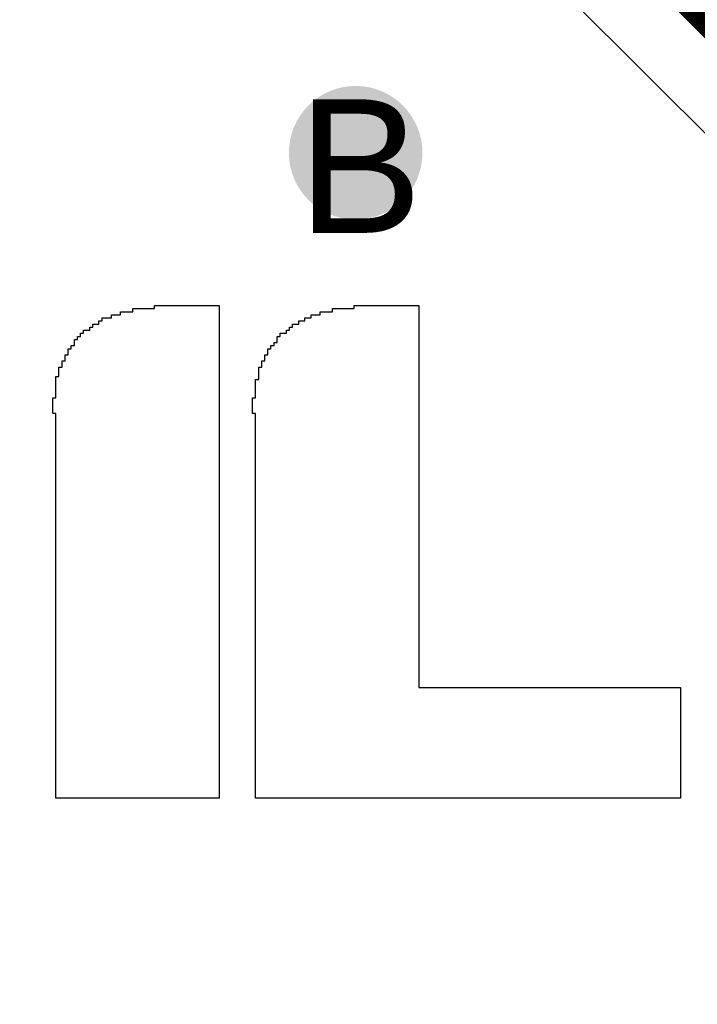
# Model space of a CAD drawing. Header units: millimetres. Extents: x -0.78 to 4.25, y -4.49 to 2.54.
# Tile 20 of 32: x 0.52 to 0.63, y 1.97 to 2.11. Entities that reach past the tile are written whole.
import ezdxf

# ---------------------------------------------------------------- set-up
doc = ezdxf.new("R2010")
doc.units = ezdxf.units.MM
doc.header["$MEASUREMENT"] = 0
for name, color, linetype in [('BottomLayer', 5, 'Continuous'), ('DrillDrawing', 1, 'Continuous'), ('TopLayer', 1, 'Continuous'), ('TopOverlay', 2, 'Continuous'), ('TopSolder', 216, 'Continuous')]:
    doc.layers.add(name, color=color, linetype=linetype)
doc.styles.add('Arial', font='txt', dxfattribs={"height": 0.2})

msp = doc.modelspace()

# ---------------------------------------------------------------- hatches: boundary and pattern name
at = {"layer": 'BottomLayer'}
h = msp.add_hatch(color=5, dxfattribs=at)
edge = h.paths.add_edge_path()
edge.add_arc((0.575, 2.095), 0.01, 0, 360)
at = {"layer": 'TopLayer'}
h = msp.add_hatch(color=1, dxfattribs=at)
edge = h.paths.add_edge_path()
edge.add_arc((0.575, 2.095), 0.01, 0, 360)
at = {"layer": 'TopSolder'}
h = msp.add_hatch(color=216, dxfattribs=at)
edge = h.paths.add_edge_path()
edge.add_arc((0.575, 2.095), 0.006, 0, 360)

# ---------------------------------------------------------------- linework, layer by layer
at = {"layer": 'TopLayer'}
msp.add_line((0.51262, 2.21263), (0.7575, 1.96775), dxfattribs=at)
at = {"layer": 'TopLayer', "const_width": 0.015}
msp.add_lwpolyline([(0.525, 2.225), (0.775, 1.975)], dxfattribs=at)
at = {"layer": 'TopOverlay'}
for p, q in [((0.54164, 2.0712), (0.54164, 2.07166)), ((0.54164, 2.07166), (0.54487, 2.07166)), ((0.54487, 2.07166), (0.54487, 2.07212)), ((0.54487, 2.07212), (0.55456, 2.07212)), ((0.55456, 2.07212), (0.55456, 2.07166)), ((0.55456, 2.07166), (0.55456, 2.0712)), ((0.57154, 2.0712), (0.57154, 2.07166)), ((0.57154, 2.07166), (0.57477, 2.07166)), ((0.57477, 2.07166), (0.57477, 2.07212)), ((0.57477, 2.07212), (0.58445, 2.07212)), ((0.58445, 2.07212), (0.58445, 2.07166)), ((0.58445, 2.07166), (0.58445, 2.0712)), ((0.53657, 2.06935), (0.53657, 2.06981)), ((0.53657, 2.06981), (0.53703, 2.06981)), ((0.53703, 2.06981), (0.53703, 2.07027)), ((0.53703, 2.07027), (0.53842, 2.07027)), ((0.53842, 2.07027), (0.53842, 2.07073)), ((0.53842, 2.07073), (0.5398, 2.07073)), ((0.5398, 2.07073), (0.5398, 2.0712)), ((0.5398, 2.0712), (0.54164, 2.0712)), ((0.55456, 2.0712), (0.55456, 2.07073)), ((0.55456, 2.07073), (0.55456, 2.07027)), ((0.55456, 2.07027), (0.55456, 2.06981)), ((0.55456, 2.06981), (0.55456, 2.06935)), ((0.56647, 2.06935), (0.56647, 2.06981)), ((0.56647, 2.06981), (0.56739, 2.06981)), ((0.56739, 2.06981), (0.56739, 2.07027)), ((0.56739, 2.07027), (0.56832, 2.07027)), ((0.56832, 2.07027), (0.56832, 2.07073)), ((0.56832, 2.07073), (0.5697, 2.07073)), ((0.5697, 2.07073), (0.5697, 2.0712)), ((0.5697, 2.0712), (0.57154, 2.0712)), ((0.58445, 2.0712), (0.58445, 2.07073)), ((0.58445, 2.07073), (0.58445, 2.07027)), ((0.58445, 2.07027), (0.58445, 2.06981)), ((0.58445, 2.06981), (0.58445, 2.06935)), ((0.53427, 2.06797), (0.53427, 2.06843)), ((0.53427, 2.06843), (0.53519, 2.06843)), ((0.53519, 2.06843), (0.53519, 2.06889)), ((0.53519, 2.06889), (0.53565, 2.06889)), ((0.53565, 2.06889), (0.53565, 2.06935)), ((0.53565, 2.06935), (0.53657, 2.06935)), ((0.55456, 2.06935), (0.55456, 2.06889)), ((0.55456, 2.06889), (0.55456, 2.06843)), ((0.55456, 2.06843), (0.55456, 2.06797)), ((0.56463, 2.06797), (0.56463, 2.06843)), ((0.56463, 2.06843), (0.56509, 2.06843)), ((0.56509, 2.06843), (0.56509, 2.06889)), ((0.56509, 2.06889), (0.56555, 2.06889)), ((0.56555, 2.06889), (0.56555, 2.06935)), ((0.56555, 2.06935), (0.56647, 2.06935)), ((0.58445, 2.06935), (0.58445, 2.06889)), ((0.58445, 2.06889), (0.58445, 2.06843)), ((0.58445, 2.06843), (0.58445, 2.06797)), ((0.53288, 2.06658), (0.53288, 2.06705)), ((0.53288, 2.06705), (0.53334, 2.06705)), ((0.53334, 2.06705), (0.53334, 2.06751)), ((0.53334, 2.06751), (0.53381, 2.06751)), ((0.53381, 2.06751), (0.53381, 2.06797)), ((0.53381, 2.06797), (0.53427, 2.06797)), ((0.55456, 2.06797), (0.55456, 2.06751)), ((0.55456, 2.06751), (0.55456, 2.06705)), ((0.55456, 2.06705), (0.55456, 2.06658)), ((0.56324, 2.06705), (0.56324, 2.06751)), ((0.56324, 2.06751), (0.56371, 2.06751)), ((0.56324, 2.06658), (0.56324, 2.06705)), ((0.56371, 2.06751), (0.56371, 2.06797)), ((0.56371, 2.06797), (0.56463, 2.06797)), ((0.58445, 2.06797), (0.58445, 2.06751)), ((0.58445, 2.06751), (0.58445, 2.06705)), ((0.58445, 2.06705), (0.58445, 2.06658)), ((0.53196, 2.0652), (0.53196, 2.06566)), ((0.53196, 2.06566), (0.53242, 2.06566)), ((0.53242, 2.06566), (0.53242, 2.06612)), ((0.53242, 2.06612), (0.53288, 2.06612)), ((0.53288, 2.06612), (0.53288, 2.06658)), ((0.55456, 2.06658), (0.55456, 2.06612)), ((0.55456, 2.06612), (0.55456, 2.06566)), ((0.55456, 2.06566), (0.55456, 2.0652)), ((0.56186, 2.0652), (0.56186, 2.06566)), ((0.56186, 2.06566), (0.56232, 2.06566)), ((0.56232, 2.06566), (0.56232, 2.06612)), ((0.56232, 2.06612), (0.56278, 2.06612)), ((0.56278, 2.06612), (0.56278, 2.06658)), ((0.56278, 2.06658), (0.56324, 2.06658)), ((0.58445, 2.06658), (0.58445, 2.06612)), ((0.58445, 2.06612), (0.58445, 2.06566)), ((0.58445, 2.06566), (0.58445, 2.0652)), ((0.5315, 2.06428), (0.5315, 2.06474)), ((0.5315, 2.06474), (0.53196, 2.06474)), ((0.5315, 2.06382), (0.5315, 2.06428)), ((0.53196, 2.06474), (0.53196, 2.0652)), ((0.55456, 2.0652), (0.55456, 2.06474)), ((0.55456, 2.06474), (0.55456, 2.06428)), ((0.55456, 2.06428), (0.55456, 2.06382)), ((0.5614, 2.06428), (0.5614, 2.06474)), ((0.5614, 2.06474), (0.56186, 2.06474)), ((0.5614, 2.06382), (0.5614, 2.06428)), ((0.56186, 2.06474), (0.56186, 2.0652)), ((0.58445, 2.0652), (0.58445, 2.06474)), ((0.58445, 2.06474), (0.58445, 2.06428)), ((0.58445, 2.06428), (0.58445, 2.06382)), ((0.53058, 2.06244), (0.53058, 2.0629)), ((0.53058, 2.0629), (0.53104, 2.0629)), ((0.53058, 2.06197), (0.53058, 2.06244)), ((0.53104, 2.06336), (0.53104, 2.06382)), ((0.53104, 2.06382), (0.5315, 2.06382)), ((0.53104, 2.0629), (0.53104, 2.06336)), ((0.55456, 2.06382), (0.55456, 2.06336)), ((0.55456, 2.06336), (0.55456, 2.0629)), ((0.55456, 2.0629), (0.55456, 2.06244)), ((0.55456, 2.06244), (0.55456, 2.06197)), ((0.56048, 2.06244), (0.56048, 2.0629)), ((0.56048, 2.0629), (0.56094, 2.0629)), ((0.56048, 2.06197), (0.56048, 2.06244)), ((0.56094, 2.06336), (0.56094, 2.06382)), ((0.56094, 2.06382), (0.5614, 2.06382)), ((0.56094, 2.0629), (0.56094, 2.06336)), ((0.58445, 2.06382), (0.58445, 2.06336)), ((0.58445, 2.06336), (0.58445, 2.0629)), ((0.58445, 2.0629), (0.58445, 2.06244)), ((0.58445, 2.06244), (0.58445, 2.06197)), ((0.53012, 2.06105), (0.53012, 2.06151)), ((0.53012, 2.06151), (0.53058, 2.06151)), ((0.53012, 2.06059), (0.53012, 2.06105)), ((0.53058, 2.06151), (0.53058, 2.06197)), ((0.55456, 2.06197), (0.55456, 2.06151)), ((0.55456, 2.06151), (0.55456, 2.06105)), ((0.55456, 2.06105), (0.55456, 2.06059)), ((0.56002, 2.06059), (0.56002, 2.06105)), ((0.56002, 2.06105), (0.56048, 2.06105)), ((0.56048, 2.06151), (0.56048, 2.06197)), ((0.56048, 2.06105), (0.56048, 2.06151)), ((0.58445, 2.06197), (0.58445, 2.06151)), ((0.58445, 2.06151), (0.58445, 2.06105)), ((0.58445, 2.06105), (0.58445, 2.06059)), ((0.53012, 2.06013), (0.53012, 2.06059)), ((0.53012, 2.05967), (0.53012, 2.06013)), ((0.53012, 2.05921), (0.53012, 2.05967)), ((0.55456, 2.06059), (0.55456, 2.06013)), ((0.55456, 2.06013), (0.55456, 2.05967)), ((0.55456, 2.05967), (0.55456, 2.05921)), ((0.56002, 2.06013), (0.56002, 2.06059)), ((0.56002, 2.05967), (0.56002, 2.06013)), ((0.56002, 2.05921), (0.56002, 2.05967)), ((0.58445, 2.06059), (0.58445, 2.06013)), ((0.58445, 2.06013), (0.58445, 2.05967)), ((0.58445, 2.05967), (0.58445, 2.05921)), ((0.52966, 2.05782), (0.52966, 2.05829)), ((0.52966, 2.05829), (0.53012, 2.05829)), ((0.53012, 2.05875), (0.53012, 2.05921)), ((0.53012, 2.05829), (0.53012, 2.05875)), ((0.55456, 2.05921), (0.55456, 2.05875)), ((0.55456, 2.05875), (0.55456, 2.05829)), ((0.55456, 2.05829), (0.55456, 2.05782)), ((0.55956, 2.05782), (0.55956, 2.05829)), ((0.55956, 2.05829), (0.56002, 2.05829)), ((0.56002, 2.05875), (0.56002, 2.05921)), ((0.56002, 2.05829), (0.56002, 2.05875)), ((0.58445, 2.05921), (0.58445, 2.05875)), ((0.58445, 2.05875), (0.58445, 2.05829)), ((0.58445, 2.05829), (0.58445, 2.05782)), ((0.52966, 2.05736), (0.52966, 2.05782)), ((0.52966, 2.0569), (0.52966, 2.05736)), ((0.52966, 2.05644), (0.52966, 2.0569)), ((0.55456, 2.05782), (0.55456, 2.05736)), ((0.55456, 2.05736), (0.55456, 2.0569)), ((0.55456, 2.0569), (0.55456, 2.05644)), ((0.55956, 2.05736), (0.55956, 2.05782)), ((0.55956, 2.0569), (0.55956, 2.05736)), ((0.55956, 2.05644), (0.55956, 2.0569)), ((0.58445, 2.05782), (0.58445, 2.05736)), ((0.58445, 2.05736), (0.58445, 2.0569)), ((0.58445, 2.0569), (0.58445, 2.05644)), ((0.52966, 2.05598), (0.52966, 2.05644)), ((0.53012, 2.05598), (0.52966, 2.05598)), ((0.53012, 2.05552), (0.53012, 2.05598)), ((0.53012, 2.05506), (0.53012, 2.05552)), ((0.53012, 2.0546), (0.53012, 2.05506)), ((0.55456, 2.05644), (0.55456, 2.05598)), ((0.55456, 2.05598), (0.55456, 2.05552)), ((0.55456, 2.05552), (0.55456, 2.05506)), ((0.55456, 2.05506), (0.55456, 2.0546)), ((0.55956, 2.05598), (0.55956, 2.05644)), ((0.56002, 2.05598), (0.55956, 2.05598)), ((0.56002, 2.05552), (0.56002, 2.05598)), ((0.56002, 2.05506), (0.56002, 2.05552)), ((0.56002, 2.0546), (0.56002, 2.05506)), ((0.58445, 2.05644), (0.58445, 2.05598)), ((0.58445, 2.05598), (0.58445, 2.05552)), ((0.58445, 2.05552), (0.58445, 2.05506)), ((0.58445, 2.05506), (0.58445, 2.0546)), ((0.53012, 2.05414), (0.53012, 2.0546)), ((0.53012, 2.05367), (0.53012, 2.05414)), ((0.53012, 2.05321), (0.53012, 2.05367)), ((0.55456, 2.0546), (0.55456, 2.05414)), ((0.55456, 2.05414), (0.55456, 2.05367)), ((0.55456, 2.05367), (0.55456, 2.05321)), ((0.56002, 2.05414), (0.56002, 2.0546)), ((0.56002, 2.05367), (0.56002, 2.05414)), ((0.56002, 2.05321), (0.56002, 2.05367)), ((0.58445, 2.0546), (0.58445, 2.05414)), ((0.58445, 2.05414), (0.58445, 2.05367)), ((0.58445, 2.05367), (0.58445, 2.05321)), ((0.53012, 2.05275), (0.53012, 2.05321)), ((0.53012, 2.05229), (0.53012, 2.05275)), ((0.53012, 2.05183), (0.53012, 2.05229)), ((0.55456, 2.05321), (0.55456, 2.05275)), ((0.55456, 2.05275), (0.55456, 2.05229)), ((0.55456, 2.05229), (0.55456, 2.05183)), ((0.56002, 2.05275), (0.56002, 2.05321)), ((0.56002, 2.05229), (0.56002, 2.05275)), ((0.56002, 2.05183), (0.56002, 2.05229)), ((0.58445, 2.05321), (0.58445, 2.05275)), ((0.58445, 2.05275), (0.58445, 2.05229)), ((0.58445, 2.05229), (0.58445, 2.05183)), ((0.53012, 2.05137), (0.53012, 2.05183)), ((0.53012, 2.05091), (0.53012, 2.05137)), ((0.53012, 2.05045), (0.53012, 2.05091)), ((0.55456, 2.05183), (0.55456, 2.05137)), ((0.55456, 2.05137), (0.55456, 2.05091)), ((0.55456, 2.05091), (0.55456, 2.05045)), ((0.56002, 2.05137), (0.56002, 2.05183)), ((0.56002, 2.05091), (0.56002, 2.05137)), ((0.56002, 2.05045), (0.56002, 2.05091)), ((0.58445, 2.05183), (0.58445, 2.05137)), ((0.58445, 2.05137), (0.58445, 2.05091)), ((0.58445, 2.05091), (0.58445, 2.05045)), ((0.53012, 2.04999), (0.53012, 2.05045)), ((0.53012, 2.04952), (0.53012, 2.04999)), ((0.53012, 2.04906), (0.53012, 2.04952)), ((0.55456, 2.05045), (0.55456, 2.04999)), ((0.55456, 2.04999), (0.55456, 2.04952)), ((0.55456, 2.04952), (0.55456, 2.04906)), ((0.56002, 2.04999), (0.56002, 2.05045)), ((0.56002, 2.04952), (0.56002, 2.04999)), ((0.56002, 2.04906), (0.56002, 2.04952)), ((0.58445, 2.05045), (0.58445, 2.04999)), ((0.58445, 2.04999), (0.58445, 2.04952)), ((0.58445, 2.04952), (0.58445, 2.04906)), ((0.53012, 2.0486), (0.53012, 2.04906)), ((0.53012, 2.04814), (0.53012, 2.0486)), ((0.53012, 2.04768), (0.53012, 2.04814)), ((0.53012, 2.04722), (0.53012, 2.04768)), ((0.55456, 2.04906), (0.55456, 2.0486)), ((0.55456, 2.0486), (0.55456, 2.04814)), ((0.55456, 2.04814), (0.55456, 2.04768)), ((0.55456, 2.04768), (0.55456, 2.04722)), ((0.56002, 2.0486), (0.56002, 2.04906)), ((0.56002, 2.04814), (0.56002, 2.0486)), ((0.56002, 2.04768), (0.56002, 2.04814)), ((0.56002, 2.04722), (0.56002, 2.04768)), ((0.58445, 2.04906), (0.58445, 2.0486)), ((0.58445, 2.0486), (0.58445, 2.04814)), ((0.58445, 2.04814), (0.58445, 2.04768)), ((0.58445, 2.04768), (0.58445, 2.04722)), ((0.53012, 2.04676), (0.53012, 2.04722)), ((0.53012, 2.0463), (0.53012, 2.04676)), ((0.53012, 2.04584), (0.53012, 2.0463)), ((0.55456, 2.04722), (0.55456, 2.04676)), ((0.55456, 2.04676), (0.55456, 2.0463)), ((0.55456, 2.0463), (0.55456, 2.04584)), ((0.56002, 2.04676), (0.56002, 2.04722)), ((0.56002, 2.0463), (0.56002, 2.04676)), ((0.56002, 2.04584), (0.56002, 2.0463)), ((0.58445, 2.04722), (0.58445, 2.04676)), ((0.58445, 2.04676), (0.58445, 2.0463)), ((0.58445, 2.0463), (0.58445, 2.04584)), ((0.53012, 2.04537), (0.53012, 2.04584)), ((0.53012, 2.04491), (0.53012, 2.04537)), ((0.53012, 2.04445), (0.53012, 2.04491)), ((0.55456, 2.04584), (0.55456, 2.04537)), ((0.55456, 2.04537), (0.55456, 2.04491)), ((0.55456, 2.04491), (0.55456, 2.04445)), ((0.56002, 2.04537), (0.56002, 2.04584)), ((0.56002, 2.04491), (0.56002, 2.04537)), ((0.56002, 2.04445), (0.56002, 2.04491)), ((0.58445, 2.04584), (0.58445, 2.04537)), ((0.58445, 2.04537), (0.58445, 2.04491)), ((0.58445, 2.04491), (0.58445, 2.04445)), ((0.53012, 2.04399), (0.53012, 2.04445)), ((0.53012, 2.04353), (0.53012, 2.04399)), ((0.53012, 2.04307), (0.53012, 2.04353)), ((0.55456, 2.04445), (0.55456, 2.04399)), ((0.55456, 2.04399), (0.55456, 2.04353)), ((0.55456, 2.04353), (0.55456, 2.04307)), ((0.56002, 2.04399), (0.56002, 2.04445)), ((0.56002, 2.04353), (0.56002, 2.04399)), ((0.56002, 2.04307), (0.56002, 2.04353)), ((0.58445, 2.04445), (0.58445, 2.04399)), ((0.58445, 2.04399), (0.58445, 2.04353)), ((0.58445, 2.04353), (0.58445, 2.04307)), ((0.53012, 2.04261), (0.53012, 2.04307)), ((0.53012, 2.04215), (0.53012, 2.04261)), ((0.53012, 2.04169), (0.53012, 2.04215)), ((0.55456, 2.04307), (0.55456, 2.04261)), ((0.55456, 2.04261), (0.55456, 2.04215)), ((0.55456, 2.04215), (0.55456, 2.04169)), ((0.56002, 2.04261), (0.56002, 2.04307)), ((0.56002, 2.04215), (0.56002, 2.04261)), ((0.56002, 2.04169), (0.56002, 2.04215)), ((0.58445, 2.04307), (0.58445, 2.04261)), ((0.58445, 2.04261), (0.58445, 2.04215)), ((0.58445, 2.04215), (0.58445, 2.04169)), ((0.53012, 2.04122), (0.53012, 2.04169)), ((0.53012, 2.04076), (0.53012, 2.04122)), ((0.53012, 2.0403), (0.53012, 2.04076)), ((0.53012, 2.03984), (0.53012, 2.0403)), ((0.55456, 2.04169), (0.55456, 2.04122)), ((0.55456, 2.04122), (0.55456, 2.04076)), ((0.55456, 2.04076), (0.55456, 2.0403)), ((0.55456, 2.0403), (0.55456, 2.03984)), ((0.56002, 2.04122), (0.56002, 2.04169)), ((0.56002, 2.04076), (0.56002, 2.04122)), ((0.56002, 2.0403), (0.56002, 2.04076)), ((0.56002, 2.03984), (0.56002, 2.0403)), ((0.58445, 2.04169), (0.58445, 2.04122)), ((0.58445, 2.04122), (0.58445, 2.04076)), ((0.58445, 2.04076), (0.58445, 2.0403)), ((0.58445, 2.0403), (0.58445, 2.03984)), ((0.53012, 2.03938), (0.53012, 2.03984)), ((0.53012, 2.03892), (0.53012, 2.03938)), ((0.53012, 2.03846), (0.53012, 2.03892)), ((0.55456, 2.03984), (0.55456, 2.03938)), ((0.55456, 2.03938), (0.55456, 2.03892)), ((0.55456, 2.03892), (0.55456, 2.03846)), ((0.56002, 2.03938), (0.56002, 2.03984)), ((0.56002, 2.03892), (0.56002, 2.03938)), ((0.56002, 2.03846), (0.56002, 2.03892)), ((0.58445, 2.03984), (0.58445, 2.03938)), ((0.58445, 2.03938), (0.58445, 2.03892)), ((0.58445, 2.03892), (0.58445, 2.03846)), ((0.53012, 2.038), (0.53012, 2.03846)), ((0.53012, 2.03754), (0.53012, 2.038)), ((0.53012, 2.03707), (0.53012, 2.03754)), ((0.55456, 2.03846), (0.55456, 2.038)), ((0.55456, 2.038), (0.55456, 2.03754)), ((0.55456, 2.03754), (0.55456, 2.03707)), ((0.56002, 2.038), (0.56002, 2.03846)), ((0.56002, 2.03754), (0.56002, 2.038)), ((0.56002, 2.03707), (0.56002, 2.03754)), ((0.58445, 2.03846), (0.58445, 2.038)), ((0.58445, 2.038), (0.58445, 2.03754)), ((0.58445, 2.03754), (0.58445, 2.03707)), ((0.53012, 2.03661), (0.53012, 2.03707)), ((0.53012, 2.03615), (0.53012, 2.03661)), ((0.53012, 2.03569), (0.53012, 2.03615)), ((0.55456, 2.03707), (0.55456, 2.03661)), ((0.55456, 2.03661), (0.55456, 2.03615)), ((0.55456, 2.03615), (0.55456, 2.03569)), ((0.56002, 2.03661), (0.56002, 2.03707)), ((0.56002, 2.03615), (0.56002, 2.03661)), ((0.56002, 2.03569), (0.56002, 2.03615)), ((0.58445, 2.03707), (0.58445, 2.03661)), ((0.58445, 2.03661), (0.58445, 2.03615)), ((0.58445, 2.03615), (0.58445, 2.03569)), ((0.53012, 2.03523), (0.53012, 2.03569)), ((0.53012, 2.03477), (0.53012, 2.03523)), ((0.53012, 2.03431), (0.53012, 2.03477)), ((0.55456, 2.03569), (0.55456, 2.03523)), ((0.55456, 2.03523), (0.55456, 2.03477)), ((0.55456, 2.03477), (0.55456, 2.03431)), ((0.56002, 2.03523), (0.56002, 2.03569)), ((0.56002, 2.03477), (0.56002, 2.03523)), ((0.56002, 2.03431), (0.56002, 2.03477)), ((0.58445, 2.03569), (0.58445, 2.03523)), ((0.58445, 2.03523), (0.58445, 2.03477)), ((0.58445, 2.03477), (0.58445, 2.03431)), ((0.53012, 2.03385), (0.53012, 2.03431)), ((0.53012, 2.03339), (0.53012, 2.03385)), ((0.53012, 2.03293), (0.53012, 2.03339)), ((0.53012, 2.03246), (0.53012, 2.03293)), ((0.55456, 2.03431), (0.55456, 2.03385)), ((0.55456, 2.03385), (0.55456, 2.03339)), ((0.55456, 2.03339), (0.55456, 2.03293)), ((0.55456, 2.03293), (0.55456, 2.03246)), ((0.56002, 2.03385), (0.56002, 2.03431)), ((0.56002, 2.03339), (0.56002, 2.03385)), ((0.56002, 2.03293), (0.56002, 2.03339)), ((0.56002, 2.03246), (0.56002, 2.03293)), ((0.58445, 2.03431), (0.58445, 2.03385)), ((0.58445, 2.03385), (0.58445, 2.03339)), ((0.58445, 2.03339), (0.58445, 2.03293)), ((0.58445, 2.03293), (0.58445, 2.03246)), ((0.53012, 2.032), (0.53012, 2.03246)), ((0.53012, 2.03154), (0.53012, 2.032)), ((0.53012, 2.03108), (0.53012, 2.03154)), ((0.55456, 2.03246), (0.55456, 2.032)), ((0.55456, 2.032), (0.55456, 2.03154)), ((0.55456, 2.03154), (0.55456, 2.03108)), ((0.56002, 2.032), (0.56002, 2.03246)), ((0.56002, 2.03154), (0.56002, 2.032)), ((0.56002, 2.03108), (0.56002, 2.03154)), ((0.58445, 2.03246), (0.58445, 2.032)), ((0.58445, 2.032), (0.58445, 2.03154)), ((0.58445, 2.03154), (0.58445, 2.03108)), ((0.53012, 2.03062), (0.53012, 2.03108)), ((0.53012, 2.03016), (0.53012, 2.03062)), ((0.53012, 2.0297), (0.53012, 2.03016)), ((0.55456, 2.03108), (0.55456, 2.03062)), ((0.55456, 2.03062), (0.55456, 2.03016)), ((0.55456, 2.03016), (0.55456, 2.0297)), ((0.56002, 2.03062), (0.56002, 2.03108)), ((0.56002, 2.03016), (0.56002, 2.03062)), ((0.56002, 2.0297), (0.56002, 2.03016)), ((0.58445, 2.03108), (0.58445, 2.03062)), ((0.58445, 2.03062), (0.58445, 2.03016)), ((0.58445, 2.03016), (0.58445, 2.0297)), ((0.53012, 2.02924), (0.53012, 2.0297)), ((0.53012, 2.02878), (0.53012, 2.02924)), ((0.53012, 2.02831), (0.53012, 2.02878)), ((0.55456, 2.0297), (0.55456, 2.02924)), ((0.55456, 2.02924), (0.55456, 2.02878)), ((0.55456, 2.02878), (0.55456, 2.02831)), ((0.56002, 2.02924), (0.56002, 2.0297)), ((0.56002, 2.02878), (0.56002, 2.02924)), ((0.56002, 2.02831), (0.56002, 2.02878)), ((0.58445, 2.0297), (0.58445, 2.02924)), ((0.58445, 2.02924), (0.58445, 2.02878)), ((0.58445, 2.02878), (0.58445, 2.02831)), ((0.53012, 2.02785), (0.53012, 2.02831)), ((0.53012, 2.02739), (0.53012, 2.02785)), ((0.53012, 2.02693), (0.53012, 2.02739)), ((0.55456, 2.02831), (0.55456, 2.02785)), ((0.55456, 2.02785), (0.55456, 2.02739)), ((0.55456, 2.02739), (0.55456, 2.02693)), ((0.56002, 2.02785), (0.56002, 2.02831)), ((0.56002, 2.02739), (0.56002, 2.02785)), ((0.56002, 2.02693), (0.56002, 2.02739)), ((0.58445, 2.02831), (0.58445, 2.02785)), ((0.58445, 2.02785), (0.58445, 2.02739)), ((0.58445, 2.02739), (0.58445, 2.02693)), ((0.53012, 2.02647), (0.53012, 2.02693)), ((0.53012, 2.02601), (0.53012, 2.02647)), ((0.53012, 2.02555), (0.53012, 2.02601)), ((0.53012, 2.02509), (0.53012, 2.02555)), ((0.55456, 2.02693), (0.55456, 2.02647)), ((0.55456, 2.02647), (0.55456, 2.02601)), ((0.55456, 2.02601), (0.55456, 2.02555)), ((0.55456, 2.02555), (0.55456, 2.02509)), ((0.56002, 2.02647), (0.56002, 2.02693)), ((0.56002, 2.02601), (0.56002, 2.02647)), ((0.56002, 2.02555), (0.56002, 2.02601)), ((0.56002, 2.02509), (0.56002, 2.02555)), ((0.58445, 2.02693), (0.58445, 2.02647)), ((0.58445, 2.02647), (0.58445, 2.02601)), ((0.58445, 2.02601), (0.58445, 2.02555)), ((0.58445, 2.02555), (0.58445, 2.02509)), ((0.53012, 2.02463), (0.53012, 2.02509)), ((0.53012, 2.02416), (0.53012, 2.02463)), ((0.53012, 2.0237), (0.53012, 2.02416)), ((0.55456, 2.02509), (0.55456, 2.02463)), ((0.55456, 2.02463), (0.55456, 2.02416)), ((0.55456, 2.02416), (0.55456, 2.0237)), ((0.56002, 2.02463), (0.56002, 2.02509)), ((0.56002, 2.02416), (0.56002, 2.02463)), ((0.56002, 2.0237), (0.56002, 2.02416)), ((0.58445, 2.02509), (0.58445, 2.02463)), ((0.58445, 2.02463), (0.58445, 2.02416)), ((0.58445, 2.02416), (0.58445, 2.0237)), ((0.53012, 2.02324), (0.53012, 2.0237)), ((0.53012, 2.02278), (0.53012, 2.02324)), ((0.53012, 2.02232), (0.53012, 2.02278)), ((0.55456, 2.0237), (0.55456, 2.02324)), ((0.55456, 2.02324), (0.55456, 2.02278)), ((0.55456, 2.02278), (0.55456, 2.02232)), ((0.56002, 2.02324), (0.56002, 2.0237)), ((0.56002, 2.02278), (0.56002, 2.02324)), ((0.56002, 2.02232), (0.56002, 2.02278)), ((0.58445, 2.0237), (0.58445, 2.02324)), ((0.58445, 2.02324), (0.58445, 2.02278)), ((0.58445, 2.02278), (0.58445, 2.02232)), ((0.53012, 2.02186), (0.53012, 2.02232)), ((0.53012, 2.0214), (0.53012, 2.02186)), ((0.53012, 2.02094), (0.53012, 2.0214)), ((0.55456, 2.02232), (0.55456, 2.02186)), ((0.55456, 2.02186), (0.55456, 2.0214)), ((0.55456, 2.0214), (0.55456, 2.02094)), ((0.56002, 2.02186), (0.56002, 2.02232)), ((0.56002, 2.0214), (0.56002, 2.02186)), ((0.56002, 2.02094), (0.56002, 2.0214)), ((0.58445, 2.02232), (0.58445, 2.02186)), ((0.58445, 2.02186), (0.58445, 2.0214)), ((0.58445, 2.0214), (0.58445, 2.02094)), ((0.53012, 2.02048), (0.53012, 2.02094)), ((0.53012, 2.02001), (0.53012, 2.02048)), ((0.53012, 2.01955), (0.53012, 2.02001)), ((0.55456, 2.02094), (0.55456, 2.02048)), ((0.55456, 2.02048), (0.55456, 2.02001)), ((0.55456, 2.02001), (0.55456, 2.01955)), ((0.56002, 2.02048), (0.56002, 2.02094)), ((0.56002, 2.02001), (0.56002, 2.02048)), ((0.56002, 2.01955), (0.56002, 2.02001)), ((0.58445, 2.02094), (0.58445, 2.02048)), ((0.58445, 2.02048), (0.58445, 2.02001)), ((0.58445, 2.02001), (0.58445, 2.01955)), ((0.53012, 2.01909), (0.53012, 2.01955)), ((0.53012, 2.01863), (0.53012, 2.01909)), ((0.53012, 2.01817), (0.53012, 2.01863)), ((0.55456, 2.01955), (0.55456, 2.01909)), ((0.55456, 2.01909), (0.55456, 2.01863)), ((0.55456, 2.01863), (0.55456, 2.01817)), ((0.56002, 2.01909), (0.56002, 2.01955)), ((0.56002, 2.01863), (0.56002, 2.01909)), ((0.56002, 2.01817), (0.56002, 2.01863)), ((0.58445, 2.01955), (0.58445, 2.01909)), ((0.58445, 2.01909), (0.58445, 2.01863)), ((0.58445, 2.01863), (0.58445, 2.01817)), ((0.53012, 2.01771), (0.53012, 2.01817)), ((0.53012, 2.01725), (0.53012, 2.01771)), ((0.53012, 2.01679), (0.53012, 2.01725)), ((0.53012, 2.01633), (0.53012, 2.01679)), ((0.55456, 2.01817), (0.55456, 2.01771)), ((0.55456, 2.01771), (0.55456, 2.01725)), ((0.55456, 2.01725), (0.55456, 2.01679)), ((0.55456, 2.01679), (0.55456, 2.01633)), ((0.56002, 2.01771), (0.56002, 2.01817)), ((0.56002, 2.01725), (0.56002, 2.01771)), ((0.56002, 2.01679), (0.56002, 2.01725)), ((0.56002, 2.01633), (0.56002, 2.01679)), ((0.58445, 2.01817), (0.58445, 2.01771)), ((0.58445, 2.01771), (0.58445, 2.01725)), ((0.58445, 2.01725), (0.58445, 2.01679)), ((0.58445, 2.01679), (0.58445, 2.01633)), ((0.53012, 2.01586), (0.53012, 2.01633)), ((0.53012, 2.0154), (0.53012, 2.01586)), ((0.53012, 2.01494), (0.53012, 2.0154)), ((0.55456, 2.01633), (0.55456, 2.01586)), ((0.55456, 2.01586), (0.55456, 2.0154)), ((0.55456, 2.0154), (0.55456, 2.01494)), ((0.56002, 2.01586), (0.56002, 2.01633)), ((0.56002, 2.0154), (0.56002, 2.01586)), ((0.56002, 2.01494), (0.56002, 2.0154)), ((0.58445, 2.01633), (0.58445, 2.01586)), ((0.58445, 2.01586), (0.58445, 2.0154)), ((0.58445, 2.0154), (0.58445, 2.01494)), ((0.53012, 2.01448), (0.53012, 2.01494)), ((0.53012, 2.01402), (0.53012, 2.01448)), ((0.53012, 2.01356), (0.53012, 2.01402)), ((0.55456, 2.01494), (0.55456, 2.01448)), ((0.55456, 2.01448), (0.55456, 2.01402)), ((0.55456, 2.01402), (0.55456, 2.01356)), ((0.56002, 2.01448), (0.56002, 2.01494)), ((0.56002, 2.01402), (0.56002, 2.01448)), ((0.56002, 2.01356), (0.56002, 2.01402)), ((0.58445, 2.01494), (0.62365, 2.01494)), ((0.62365, 2.01494), (0.62365, 2.01448)), ((0.62365, 2.01448), (0.62365, 2.01402)), ((0.62365, 2.01402), (0.62365, 2.01356)), ((0.53012, 2.0131), (0.53012, 2.01356)), ((0.53012, 2.01264), (0.53012, 2.0131)), ((0.53012, 2.01218), (0.53012, 2.01264)), ((0.55456, 2.01356), (0.55456, 2.0131)), ((0.55456, 2.0131), (0.55456, 2.01264)), ((0.55456, 2.01264), (0.55456, 2.01218)), ((0.56002, 2.0131), (0.56002, 2.01356)), ((0.56002, 2.01264), (0.56002, 2.0131)), ((0.56002, 2.01218), (0.56002, 2.01264)), ((0.62365, 2.01356), (0.62365, 2.0131)), ((0.62365, 2.0131), (0.62365, 2.01264)), ((0.62365, 2.01264), (0.62365, 2.01218)), ((0.53012, 2.01171), (0.53012, 2.01218)), ((0.53012, 2.01125), (0.53012, 2.01171)), ((0.53012, 2.01079), (0.53012, 2.01125)), ((0.55456, 2.01218), (0.55456, 2.01171)), ((0.55456, 2.01171), (0.55456, 2.01125)), ((0.55456, 2.01125), (0.55456, 2.01079)), ((0.56002, 2.01171), (0.56002, 2.01218)), ((0.56002, 2.01125), (0.56002, 2.01171)), ((0.56002, 2.01079), (0.56002, 2.01125)), ((0.62365, 2.01218), (0.62365, 2.01171)), ((0.62365, 2.01171), (0.62365, 2.01125)), ((0.62365, 2.01125), (0.62365, 2.01079)), ((0.53012, 2.01033), (0.53012, 2.01079)), ((0.53012, 2.00987), (0.53012, 2.01033)), ((0.53012, 2.00941), (0.53012, 2.00987)), ((0.53012, 2.00895), (0.53012, 2.00941)), ((0.55456, 2.01079), (0.55456, 2.01033)), ((0.55456, 2.01033), (0.55456, 2.00987)), ((0.55456, 2.00987), (0.55456, 2.00941)), ((0.55456, 2.00941), (0.55456, 2.00895)), ((0.56002, 2.01033), (0.56002, 2.01079)), ((0.56002, 2.00987), (0.56002, 2.01033)), ((0.56002, 2.00941), (0.56002, 2.00987)), ((0.56002, 2.00895), (0.56002, 2.00941)), ((0.62365, 2.01079), (0.62365, 2.01033)), ((0.62365, 2.01033), (0.62365, 2.00987)), ((0.62365, 2.00987), (0.62365, 2.00941)), ((0.62365, 2.00941), (0.62365, 2.00895)), ((0.53012, 2.00849), (0.53012, 2.00895)), ((0.53012, 2.00803), (0.53012, 2.00849)), ((0.53012, 2.00756), (0.53012, 2.00803)), ((0.55456, 2.00895), (0.55456, 2.00849)), ((0.55456, 2.00849), (0.55456, 2.00803)), ((0.55456, 2.00803), (0.55456, 2.00756)), ((0.56002, 2.00849), (0.56002, 2.00895)), ((0.56002, 2.00803), (0.56002, 2.00849)), ((0.56002, 2.00756), (0.56002, 2.00803)), ((0.62365, 2.00895), (0.62365, 2.00849)), ((0.62365, 2.00849), (0.62365, 2.00803)), ((0.62365, 2.00803), (0.62365, 2.00756)), ((0.53012, 2.0071), (0.53012, 2.00756)), ((0.53012, 2.00664), (0.53012, 2.0071)), ((0.53012, 2.00618), (0.53012, 2.00664)), ((0.55456, 2.00756), (0.55456, 2.0071)), ((0.55456, 2.0071), (0.55456, 2.00664)), ((0.55456, 2.00664), (0.55456, 2.00618)), ((0.56002, 2.0071), (0.56002, 2.00756)), ((0.56002, 2.00664), (0.56002, 2.0071)), ((0.56002, 2.00618), (0.56002, 2.00664)), ((0.62365, 2.00756), (0.62365, 2.0071)), ((0.62365, 2.0071), (0.62365, 2.00664)), ((0.62365, 2.00664), (0.62365, 2.00618)), ((0.53012, 2.00572), (0.53012, 2.00618)), ((0.53012, 2.00526), (0.53012, 2.00572)), ((0.53012, 2.0048), (0.53012, 2.00526)), ((0.55456, 2.00618), (0.55456, 2.00572)), ((0.55456, 2.00572), (0.55456, 2.00526)), ((0.55456, 2.00526), (0.55456, 2.0048)), ((0.56002, 2.00572), (0.56002, 2.00618)), ((0.56002, 2.00526), (0.56002, 2.00572)), ((0.56002, 2.0048), (0.56002, 2.00526)), ((0.62365, 2.00618), (0.62365, 2.00572)), ((0.62365, 2.00572), (0.62365, 2.00526)), ((0.62365, 2.00526), (0.62365, 2.0048)), ((0.53012, 2.00434), (0.53012, 2.0048)), ((0.53012, 2.00388), (0.53012, 2.00434)), ((0.53012, 2.00341), (0.53012, 2.00388)), ((0.55456, 2.0048), (0.55456, 2.00434)), ((0.55456, 2.00434), (0.55456, 2.00388)), ((0.55456, 2.00388), (0.55456, 2.00341)), ((0.56002, 2.00434), (0.56002, 2.0048)), ((0.56002, 2.00388), (0.56002, 2.00434)), ((0.56002, 2.00341), (0.56002, 2.00388)), ((0.62365, 2.0048), (0.62365, 2.00434)), ((0.62365, 2.00434), (0.62365, 2.00388)), ((0.62365, 2.00388), (0.62365, 2.00341)), ((0.53012, 2.00295), (0.53012, 2.00341)), ((0.53012, 2.00249), (0.53012, 2.00295)), ((0.53012, 2.00203), (0.53012, 2.00249)), ((0.53012, 2.00157), (0.53012, 2.00203)), ((0.55456, 2.00341), (0.55456, 2.00295)), ((0.55456, 2.00295), (0.55456, 2.00249)), ((0.55456, 2.00249), (0.55456, 2.00203)), ((0.55456, 2.00203), (0.55456, 2.00157)), ((0.56002, 2.00295), (0.56002, 2.00341)), ((0.56002, 2.00249), (0.56002, 2.00295)), ((0.56002, 2.00203), (0.56002, 2.00249)), ((0.56002, 2.00157), (0.56002, 2.00203)), ((0.62365, 2.00341), (0.62365, 2.00295)), ((0.62365, 2.00295), (0.62365, 2.00249)), ((0.62365, 2.00249), (0.62365, 2.00203)), ((0.62365, 2.00203), (0.62365, 2.00157)), ((0.53012, 2.00111), (0.53012, 2.00157)), ((0.53012, 2.00065), (0.53012, 2.00111)), ((0.53012, 2.00019), (0.53012, 2.00065)), ((0.55456, 2.00157), (0.55456, 2.00111)), ((0.55456, 2.00111), (0.55456, 2.00065)), ((0.55456, 2.00065), (0.55456, 2.00019)), ((0.56002, 2.00111), (0.56002, 2.00157)), ((0.56002, 2.00065), (0.56002, 2.00111)), ((0.56002, 2.00019), (0.56002, 2.00065)), ((0.62365, 2.00157), (0.62365, 2.00111)), ((0.62365, 2.00111), (0.62365, 2.00065)), ((0.62365, 2.00065), (0.62365, 2.00019)), ((0.53012, 1.99973), (0.53012, 2.00019)), ((0.53012, 1.99927), (0.53012, 1.99973)), ((0.53012, 1.9988), (0.53012, 1.99927)), ((0.55456, 2.00019), (0.55456, 1.99973)), ((0.55456, 1.99973), (0.55456, 1.99927)), ((0.55456, 1.99927), (0.55456, 1.9988)), ((0.56002, 1.99973), (0.56002, 2.00019)), ((0.56002, 1.99927), (0.56002, 1.99973)), ((0.56002, 1.9988), (0.56002, 1.99927)), ((0.62365, 2.00019), (0.62365, 1.99973)), ((0.62365, 1.99973), (0.62365, 1.99927)), ((0.62365, 1.99927), (0.62365, 1.9988)), ((0.53012, 1.99834), (0.53012, 1.9988)), ((0.55456, 1.99834), (0.53012, 1.99834)), ((0.55456, 1.9988), (0.55456, 1.99834)), ((0.56002, 1.99834), (0.56002, 1.9988)), ((0.62365, 1.99834), (0.56002, 1.99834)), ((0.62365, 1.9988), (0.62365, 1.99834))]:
    msp.add_line(p, q, dxfattribs=at)

# ---------------------------------------------------------------- texts
at = {"layer": 'DrillDrawing', "style": 'Arial'}
msp.add_text('B', height=0.02, dxfattribs=at).set_placement((0.56634, 2.083))

doc.saveas('drawing.dxf')
